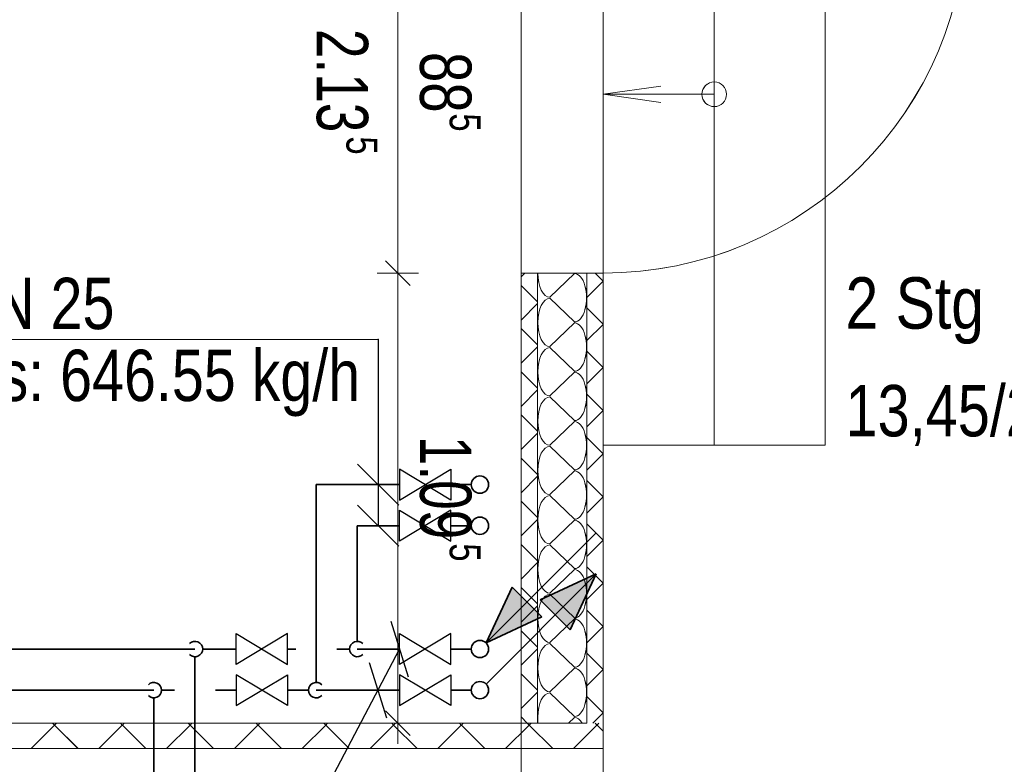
# Model space of a CAD drawing. Extents: x 229 to 926, y 37 to 878.
# Tile 190 of 194: x 646 to 694, y 666 to 702. Entities that reach past the tile are written whole.
import ezdxf
from ezdxf.lldxf.tags import DXFTag

# ---------------------------------------------------------------- set-up
doc = ezdxf.new("R2010")
doc.units = 0
doc.layers.get('0').update_dxf_attribs({"lineweight": 13})
for name, color, linetype, lineweight, true_color, plot in [('A_BI_Aussenwand', 5, 'Continuous', 18, 0x0000ff, False), ('A_BI_Innenwand', 7, 'Continuous', 18, 0x80ff80, False), ('A_BI_Tuer', 7, 'Continuous', 18, 0xbdbbbb, False)]:
    doc.layers.add(name, color=color, linetype=linetype, lineweight=lineweight, true_color=true_color, plot=plot)
for name, color, linetype, lineweight in [('Axen', 7, 'Continuous', 25), ('Axen-A03ENJ5PI0', 7, 'Continuous', 25), ('Fullfläche', 7, 'Continuous', 25), ('Fullfläche-A03ENJ5QI0', 7, 'Continuous', 25), ('H_BI_Bauteile', 7, 'Continuous', 25), ('Maßlinien', 7, 'Continuous', 25), ('Maßlinien-A03ENJ5WI0', 7, 'Continuous', 25), ('Treppen', 7, 'Continuous', 25), ('Treppen-A03ENJ5SI0', 7, 'Continuous', 25), ('Türen', 7, 'Continuous', 25), ('Türen-A03ENJ5UI0', 7, 'Continuous', 25), ('Wände', 7, 'Continuous', 25), ('Wände-A03ENJ5VI0', 7, 'Continuous', 25), ('X_BI_Text', 7, 'Continuous', 25)]:
    doc.layers.add(name, color=color, linetype=linetype, lineweight=lineweight)
doc.layers.add('H_BI_Ruecklauf', color=5, linetype='fein_strichliert', lineweight=35, true_color=0x0000ff)
doc.layers.add('H_BI_Vorlauf', color=7, linetype='Continuous', lineweight=35, true_color=0xed0e24)
doc.styles.get("Standard").update_dxf_attribs({"font": 'arial.ttf'})
tags = doc.linetypes.add('ALL_S25', pattern=[0.001, 0, -0.001]).pattern_tags.tags
tags[6:7] = [DXFTag(74, 4), DXFTag(75, 0), DXFTag(340, '0'), DXFTag(46, 1.0), DXFTag(50, 0.0), DXFTag(44, 0.0), DXFTag(45, 0.0)]
tags[4:5] = [DXFTag(74, 4), DXFTag(75, 0), DXFTag(340, '0'), DXFTag(46, 1.0), DXFTag(50, 0.0), DXFTag(44, 0.0), DXFTag(45, 0.0)]
tags = doc.linetypes.add('ALL_S25-A03ENJ5XI0', pattern=[0.001, 0, -0.001]).pattern_tags.tags
tags[6:7] = [DXFTag(74, 4), DXFTag(75, 0), DXFTag(340, '0'), DXFTag(46, 1.0), DXFTag(50, 0.0), DXFTag(44, 0.0), DXFTag(45, 0.0)]
tags[4:5] = [DXFTag(74, 4), DXFTag(75, 0), DXFTag(340, '0'), DXFTag(46, 1.0), DXFTag(50, 0.0), DXFTag(44, 0.0), DXFTag(45, 0.0)]
tags = doc.linetypes.add('fein_strichliert', pattern=[4, 1, -2, 1]).pattern_tags.tags
tags[8:9] = [DXFTag(74, 4), DXFTag(75, 0), DXFTag(340, '0'), DXFTag(46, 0.0), DXFTag(50, 0.0), DXFTag(44, 0.0), DXFTag(45, 0.0)]
tags[6:7] = [DXFTag(74, 4), DXFTag(75, 0), DXFTag(340, '0'), DXFTag(46, 0.0), DXFTag(50, 0.0), DXFTag(44, 0.0), DXFTag(45, 0.0)]
tags[4:5] = [DXFTag(74, 4), DXFTag(75, 0), DXFTag(340, '0'), DXFTag(46, 0.0), DXFTag(50, 0.0), DXFTag(44, 0.0), DXFTag(45, 0.0)]
tags = doc.linetypes.add('PUNKT2_S9', pattern=[0.001, 0, -0.001]).pattern_tags.tags
tags[6:7] = [DXFTag(74, 4), DXFTag(75, 0), DXFTag(340, '0'), DXFTag(46, 1.0), DXFTag(50, 0.0), DXFTag(44, 0.0), DXFTag(45, 0.0)]
tags[4:5] = [DXFTag(74, 4), DXFTag(75, 0), DXFTag(340, '0'), DXFTag(46, 1.0), DXFTag(50, 0.0), DXFTag(44, 0.0), DXFTag(45, 0.0)]
tags = doc.linetypes.add('PUNKT2_S9-A03ENJ5YI0', pattern=[0.001, 0, -0.001]).pattern_tags.tags
tags[6:7] = [DXFTag(74, 4), DXFTag(75, 0), DXFTag(340, '0'), DXFTag(46, 1.0), DXFTag(50, 0.0), DXFTag(44, 0.0), DXFTag(45, 0.0)]
tags[4:5] = [DXFTag(74, 4), DXFTag(75, 0), DXFTag(340, '0'), DXFTag(46, 1.0), DXFTag(50, 0.0), DXFTag(44, 0.0), DXFTag(45, 0.0)]
tags = doc.linetypes.add('VERDECKT2_S15', pattern=[0.0035, 0.001, -0.0025]).pattern_tags.tags
tags[6:7] = [DXFTag(74, 4), DXFTag(75, 0), DXFTag(340, '0'), DXFTag(46, 1.0), DXFTag(50, 0.0), DXFTag(44, 0.0), DXFTag(45, 0.0)]
tags[4:5] = [DXFTag(74, 4), DXFTag(75, 0), DXFTag(340, '0'), DXFTag(46, 1.0), DXFTag(50, 0.0), DXFTag(44, 0.0), DXFTag(45, 0.0)]
tags = doc.linetypes.add('VERDECKT2_S15-A03ENJ60I0', pattern=[0.0035, 0.001, -0.0025]).pattern_tags.tags
tags[6:7] = [DXFTag(74, 4), DXFTag(75, 0), DXFTag(340, '0'), DXFTag(46, 1.0), DXFTag(50, 0.0), DXFTag(44, 0.0), DXFTag(45, 0.0)]
tags[4:5] = [DXFTag(74, 4), DXFTag(75, 0), DXFTag(340, '0'), DXFTag(46, 1.0), DXFTag(50, 0.0), DXFTag(44, 0.0), DXFTag(45, 0.0)]

# ---------------------------------------------------------------- blocks, each defined once
blk = doc.blocks.new('Referenz-A03ENJ5LI0', base_point=(255.728, 65.704))
at = {"layer": 'Axen', "color": 0, "linetype": 'ALL_S25', "lineweight": -2, "ltscale": 0.13}
blk.add_line((674.034, 66.032), (674.034, 801.546), dxfattribs=at)
at = {"layer": 'Fullfläche', "color": 0, "lineweight": -2}
for p, q in [((670.034, 689.562), (670.218, 689.747)), ((672.634, 689.722), (671.434, 688.57)), ((674.028, 689.357), (673.639, 689.746)), ((670.034, 689.148), (670.834, 688.349)), ((674.028, 689.353), (673.234, 688.559)), ((674.034, 689.36), (674.03, 689.357)), ((674.034, 689.35), (674.03, 689.353)), ((670.034, 687.462), (670.834, 688.261)), ((671.434, 688.522), (672.634, 687.37)), ((674.028, 687.257), (673.234, 688.051)), ((672.634, 687.322), (671.434, 686.17)), ((674.028, 687.253), (673.234, 686.459)), ((674.034, 687.26), (674.03, 687.257)), ((674.034, 687.25), (674.03, 687.253)), ((670.034, 687.048), (670.834, 686.249)), ((670.034, 685.362), (670.834, 686.161)), ((671.434, 686.122), (672.634, 684.97)), ((674.028, 685.157), (673.234, 685.951)), ((670.034, 684.948), (670.834, 684.148)), ((672.634, 684.922), (671.434, 683.77)), ((674.028, 685.153), (673.234, 684.359)), ((674.034, 685.16), (674.03, 685.157)), ((674.034, 685.15), (674.03, 685.153)), ((670.034, 683.262), (670.834, 684.061)), ((674.028, 683.057), (673.234, 683.851)), ((671.434, 683.722), (672.634, 682.57)), ((670.034, 682.848), (670.834, 682.049)), ((674.028, 683.053), (673.234, 682.259)), ((674.034, 683.061), (674.03, 683.057)), ((674.034, 683.049), (674.03, 683.053)), ((672.634, 682.522), (671.434, 681.37)), ((670.034, 681.162), (670.834, 681.961)), ((674.028, 680.957), (673.234, 681.751)), ((671.434, 681.322), (672.634, 680.17)), ((674.028, 680.953), (673.234, 680.159)), ((674.034, 680.96), (674.03, 680.957)), ((674.034, 680.949), (674.03, 680.953)), ((670.034, 680.748), (670.834, 679.949)), ((672.634, 680.122), (671.434, 678.97)), ((670.034, 679.062), (670.834, 679.861)), ((674.028, 678.857), (673.234, 679.651)), ((670.034, 678.648), (670.834, 677.849)), ((671.434, 678.922), (672.634, 677.77)), ((674.028, 678.853), (673.234, 678.059)), ((674.034, 678.861), (674.03, 678.857)), ((674.034, 678.85), (674.03, 678.853)), ((670.034, 676.962), (670.834, 677.761)), ((672.634, 677.722), (671.434, 676.57)), ((674.028, 676.757), (673.234, 677.551)), ((674.028, 676.753), (673.234, 675.959)), ((674.034, 676.761), (674.03, 676.757)), ((674.034, 676.75), (674.03, 676.753)), ((670.034, 676.548), (670.834, 675.749)), ((671.434, 676.522), (672.634, 675.37)), ((670.034, 674.862), (670.834, 675.661)), ((672.634, 675.322), (671.434, 674.17)), ((674.028, 674.657), (673.234, 675.451)), ((670.034, 674.448), (670.834, 673.649)), ((674.028, 674.653), (673.234, 673.859)), ((674.034, 674.661), (674.03, 674.657)), ((674.034, 674.649), (674.03, 674.653)), ((671.434, 674.122), (672.634, 672.97)), ((670.034, 672.762), (670.834, 673.561)), ((674.028, 672.557), (673.234, 673.351)), ((672.634, 672.922), (671.434, 671.77)), ((670.034, 672.348), (670.834, 671.549)), ((674.028, 672.553), (673.234, 671.759)), ((674.034, 672.56), (674.031, 672.557)), ((674.034, 672.55), (674.031, 672.553)), ((670.034, 670.662), (670.834, 671.461)), ((671.434, 671.722), (672.634, 670.57)), ((674.028, 670.457), (673.234, 671.251)), ((672.634, 670.522), (671.434, 669.37)), ((674.028, 670.453), (673.234, 669.659)), ((674.034, 670.46), (674.031, 670.457)), ((674.034, 670.45), (674.031, 670.453)), ((670.034, 670.248), (670.834, 669.449)), ((670.034, 668.562), (670.834, 669.361)), ((671.434, 669.322), (672.634, 668.17)), ((674.028, 668.357), (673.234, 669.151)), ((670.034, 668.148), (670.336, 667.846)), ((672.634, 668.122), (672.346, 667.846)), ((674.028, 668.353), (673.521, 667.846)), ((674.034, 668.36), (674.031, 668.357)), ((674.034, 668.35), (674.031, 668.353)), ((647.325, 667.755), (646.185, 666.614)), ((647.237, 667.846), (647.325, 667.758)), ((647.42, 667.846), (647.332, 667.758)), ((647.332, 667.755), (648.472, 666.614)), ((650.625, 667.755), (649.485, 666.613)), ((650.537, 667.846), (650.625, 667.758)), ((650.719, 667.846), (650.632, 667.758)), ((650.632, 667.755), (651.772, 666.613)), ((653.925, 667.755), (652.784, 666.613)), ((653.837, 667.846), (653.925, 667.758)), ((654.019, 667.846), (653.932, 667.758)), ((653.932, 667.755), (655.073, 666.613)), ((657.225, 667.755), (656.084, 666.613)), ((657.137, 667.846), (657.225, 667.758)), ((657.319, 667.846), (657.232, 667.758)), ((657.232, 667.755), (658.373, 666.612)), ((660.525, 667.755), (659.384, 666.612)), ((660.437, 667.846), (660.525, 667.758)), ((660.619, 667.846), (660.532, 667.758)), ((660.532, 667.755), (661.674, 666.612)), ((663.825, 667.755), (662.683, 666.612)), ((663.737, 667.846), (663.825, 667.758)), ((663.919, 667.846), (663.832, 667.758)), ((663.832, 667.755), (664.974, 666.612)), ((667.125, 667.755), (665.983, 666.611)), ((667.037, 667.846), (667.125, 667.758)), ((667.219, 667.846), (667.132, 667.758)), ((667.132, 667.755), (668.274, 666.611)), ((670.425, 667.755), (669.282, 666.611)), ((670.337, 667.846), (670.425, 667.758)), ((670.519, 667.846), (670.432, 667.758)), ((670.432, 667.755), (671.575, 666.611)), ((673.725, 667.755), (672.582, 666.611)), ((673.637, 667.846), (673.725, 667.758)), ((673.819, 667.846), (673.732, 667.758)), ((673.732, 667.755), (674.034, 667.453))]:
    blk.add_line(p, q, dxfattribs=at)
for centre, start_param, end_param in [((671.434, 689.746), 4.712389, 6.283185), ((672.634, 688.546), 0, 3.141593), ((671.434, 687.346), 3.141593, 4.712389), ((671.434, 687.346), 4.712389, 6.283185), ((672.634, 686.146), 0, 3.141593), ((671.434, 684.946), 3.141593, 4.712389), ((671.434, 684.946), 4.712389, 6.283185), ((672.634, 683.746), 0, 3.141593), ((671.434, 682.546), 3.141593, 4.712389), ((671.434, 682.546), 4.712389, 6.283185), ((672.634, 681.346), 0, 3.141593), ((671.434, 680.146), 3.141593, 4.712389), ((671.434, 680.146), 4.712389, 6.283185), ((672.634, 678.946), 0, 3.141593), ((671.434, 677.746), 3.141593, 4.712389), ((671.434, 677.746), 4.712389, 6.283185), ((672.634, 676.546), 0, 3.141593), ((671.434, 675.346), 3.141593, 4.712389), ((671.434, 675.346), 4.712389, 6.283185), ((672.634, 674.146), 0, 3.141593), ((671.434, 672.946), 3.141593, 4.712389), ((671.434, 672.946), 4.712389, 6.283185), ((672.634, 671.746), 0, 3.141593), ((671.434, 670.546), 3.141593, 4.712389), ((671.434, 670.546), 4.712389, 6.283185), ((672.634, 669.346), 0, 3.141593), ((671.434, 668.146), 3.141593, 4.712389), ((671.434, 668.146), 4.712389, 4.970759), ((672.634, 666.946), 2.441618, 3.141593)]:
    blk.add_ellipse(centre, major_axis=(0, -1.176), ratio=0.5, start_param=start_param, end_param=end_param, dxfattribs=at)
at = {"layer": 'Maßlinien', "color": 0, "lineweight": -2}
for p, q in [((664.034, 689.746), (664.034, 707.446)), ((664.634, 689.146), (663.434, 690.346)), ((664.034, 689.746), (663.034, 689.746)), ((664.034, 689.746), (665.034, 689.746)), ((664.034, 686.22), (664.034, 689.746)), ((664.034, 683.187), (664.034, 686.22)), ((664.034, 667.846), (664.034, 683.187)), ((664.634, 667.246), (663.434, 668.446)), ((664.034, 667.846), (663.034, 667.846)), ((664.034, 667.846), (665.034, 667.846)), ((664.034, 667.846), (664.034, 666.846))]:
    blk.add_line(p, q, dxfattribs=at)
at = {"layer": 'Treppen', "color": 0, "lineweight": -2}
for p, q in [((679.434, 715.521), (679.434, 681.371)), ((676.834, 698.846), (674.034, 698.446)), ((679.434, 699.046), (679.434, 699.046)), ((679.434, 698.446), (674.034, 698.446)), ((674.034, 698.446), (677.034, 698.446)), ((674.034, 698.446), (674.034, 698.446)), ((674.034, 698.446), (674.034, 698.446)), ((674.034, 698.446), (674.034, 698.446)), ((674.034, 698.446), (676.834, 698.046)), ((678.834, 698.446), (678.834, 698.446)), ((680.034, 698.446), (680.034, 698.446)), ((679.434, 697.846), (679.434, 697.846)), ((679.434, 681.371), (674.034, 681.371))]:
    blk.add_line(p, q, dxfattribs=at)
at = {"layer": 'Treppen', "color": 0, "linetype": 'VERDECKT2_S15', "lineweight": -2, "ltscale": 0.13}
for p, q in [((684.834, 715.521), (684.834, 681.371)), ((684.834, 681.371), (679.434, 681.371))]:
    blk.add_line(p, q, dxfattribs=at)
at = {"layer": 'Treppen', "color": 0, "lineweight": -2}
blk.add_circle((679.434, 698.446), 0.6, dxfattribs=at)
at = {"layer": 'Türen', "color": 0, "linetype": 'PUNKT2_S9', "lineweight": -2, "ltscale": 0.13}
for p, q in [((670.034, 707.446), (670.034, 689.746)), ((674.034, 707.446), (674.034, 689.746))]:
    blk.add_line(p, q, dxfattribs=at)
at = {"layer": 'Türen', "color": 0, "lineweight": -2}
blk.add_ellipse((674.034, 707.446), major_axis=(0, -17.7), ratio=1, start_param=0, end_param=1.570796, dxfattribs=at)
at = {"layer": 'Wände', "color": 0, "lineweight": -2}
for p, q in [((670.034, 689.746), (674.034, 689.746)), ((670.034, 689.746), (670.034, 667.846)), ((670.034, 689.746), (670.034, 667.846)), ((670.834, 689.746), (670.834, 667.846)), ((673.234, 689.746), (673.234, 667.846)), ((674.034, 665.346), (674.034, 689.746)), ((670.034, 671.046), (670.034, 671.046)), ((673.234, 667.846), (612.185, 667.846)), ((674.034, 666.61), (549.334, 666.625))]:
    blk.add_line(p, q, dxfattribs=at)
at = {"layer": 'Maßlinien', "color": 0, "lineweight": -2, "attachment_point": 1, "rotation": 270}
for s, insert, char_height in [('{\\W0.74;\\fArial;2.13}', (662.591, 701.626), 2.5), ('{\\W0.76;\\fArial;88}', (667.616, 700.506), 2.5), ('{\\W0.76;\\fArial;5}', (668.059, 697.518), 1.5), ('{\\W0.76;\\fArial;5}', (663.034, 696.398), 1.5), ('{\\W0.74;\\fArial;1.09}', (667.616, 681.826), 2.5), ('{\\W0.76;\\fArial;5}', (668.059, 676.598), 1.5)]:
    blk.add_mtext(s, dxfattribs=dict(at, insert=insert, char_height=char_height))
at = {"layer": 'Treppen', "color": 0, "lineweight": -2, "char_height": 2.5, "attachment_point": 1, "rotation": 0}
for s, insert in [('{\\fArial Narrow;2}', (685.823, 689.543)), ('{\\fArial Narrow;Stg}', (688.263, 689.543)), ('{\\W0.98;\\fArial Narrow;13,45/27}', (685.823, 684.303))]:
    blk.add_mtext(s, dxfattribs=dict(at, insert=insert))
blk = doc.blocks.new('Referenz-A03ENJ62I0', base_point=(255.728, 65.706))
at = {"layer": 'Axen-A03ENJ5PI0', "color": 0, "linetype": 'ALL_S25-A03ENJ5XI0', "lineweight": -2, "ltscale": 0.13}
blk.add_line((674.033, 66.032), (674.033, 801.546), dxfattribs=at)
at = {"layer": 'Fullfläche-A03ENJ5QI0', "color": 0, "lineweight": -2}
for p, q in [((670.033, 689.562), (670.217, 689.747)), ((672.633, 689.722), (671.433, 688.57)), ((674.028, 689.357), (673.638, 689.746)), ((670.033, 689.148), (670.833, 688.349)), ((674.028, 689.353), (673.233, 688.559)), ((674.033, 689.36), (674.03, 689.357)), ((674.033, 689.35), (674.03, 689.353)), ((670.033, 687.462), (670.833, 688.262)), ((671.433, 688.522), (672.633, 687.37)), ((674.028, 687.257), (673.233, 688.051)), ((672.633, 687.322), (671.433, 686.17)), ((674.028, 687.253), (673.233, 686.459)), ((674.033, 687.26), (674.03, 687.257)), ((674.033, 687.25), (674.03, 687.253)), ((670.033, 687.048), (670.833, 686.249)), ((670.033, 685.362), (670.833, 686.162)), ((671.433, 686.122), (672.633, 684.97)), ((674.028, 685.157), (673.233, 685.951)), ((670.033, 684.948), (670.833, 684.149)), ((672.633, 684.922), (671.433, 683.77)), ((674.028, 685.153), (673.233, 684.359)), ((674.033, 685.161), (674.03, 685.157)), ((674.033, 685.15), (674.03, 685.153)), ((670.033, 683.262), (670.833, 684.062)), ((674.028, 683.057), (673.233, 683.851)), ((671.433, 683.722), (672.633, 682.57)), ((670.033, 682.848), (670.833, 682.049)), ((674.028, 683.053), (673.233, 682.259)), ((674.033, 683.061), (674.03, 683.057)), ((674.033, 683.05), (674.03, 683.053)), ((672.633, 682.522), (671.433, 681.37)), ((670.033, 681.162), (670.833, 681.962)), ((674.028, 680.957), (673.233, 681.751)), ((671.433, 681.322), (672.633, 680.17)), ((674.028, 680.953), (673.233, 680.159)), ((674.033, 680.961), (674.03, 680.957)), ((674.033, 680.95), (674.03, 680.953)), ((670.033, 680.748), (670.833, 679.949)), ((672.633, 680.122), (671.433, 678.97)), ((670.033, 679.062), (670.833, 679.862)), ((674.028, 678.857), (673.233, 679.651)), ((670.033, 678.648), (670.833, 677.849)), ((671.433, 678.922), (672.633, 677.77)), ((674.028, 678.853), (673.233, 678.059)), ((674.033, 678.861), (674.03, 678.857)), ((674.033, 678.85), (674.03, 678.853)), ((670.033, 676.962), (670.833, 677.761)), ((672.633, 677.722), (671.433, 676.57)), ((674.028, 676.757), (673.233, 677.551)), ((674.028, 676.753), (673.233, 675.959)), ((674.033, 676.761), (674.03, 676.757)), ((674.033, 676.75), (674.03, 676.753)), ((670.033, 676.548), (670.833, 675.749)), ((671.433, 676.522), (672.633, 675.37)), ((670.033, 674.862), (670.833, 675.662)), ((672.633, 675.322), (671.433, 674.17)), ((674.028, 674.657), (673.233, 675.451)), ((670.033, 674.448), (670.833, 673.649)), ((674.028, 674.653), (673.233, 673.859)), ((674.033, 674.661), (674.03, 674.657)), ((674.033, 674.65), (674.03, 674.653)), ((671.433, 674.122), (672.633, 672.97)), ((670.033, 672.762), (670.833, 673.562)), ((674.028, 672.557), (673.233, 673.351)), ((672.633, 672.922), (671.433, 671.77)), ((670.033, 672.348), (670.833, 671.549)), ((674.028, 672.553), (673.233, 671.759)), ((674.033, 672.561), (674.03, 672.557)), ((674.033, 672.55), (674.03, 672.553)), ((670.033, 670.662), (670.833, 671.462)), ((671.433, 671.722), (672.633, 670.57)), ((674.028, 670.457), (673.233, 671.251)), ((672.633, 670.522), (671.433, 669.37)), ((674.028, 670.453), (673.233, 669.659)), ((674.033, 670.461), (674.03, 670.457)), ((674.033, 670.45), (674.03, 670.453)), ((670.033, 670.248), (670.833, 669.449)), ((670.033, 668.562), (670.833, 669.362)), ((671.433, 669.322), (672.633, 668.17)), ((674.028, 668.357), (673.233, 669.151)), ((670.033, 668.148), (670.335, 667.846)), ((672.633, 668.122), (672.345, 667.846)), ((674.028, 668.353), (673.52, 667.846)), ((674.033, 668.361), (674.03, 668.357)), ((674.033, 668.35), (674.03, 668.353)), ((647.324, 667.755), (646.185, 666.614)), ((647.236, 667.846), (647.324, 667.758)), ((647.419, 667.846), (647.331, 667.758)), ((647.331, 667.755), (648.471, 666.614)), ((650.624, 667.755), (649.484, 666.614)), ((650.537, 667.846), (650.624, 667.758)), ((650.719, 667.846), (650.631, 667.758)), ((650.631, 667.755), (651.772, 666.613)), ((653.924, 667.755), (652.784, 666.613)), ((653.837, 667.846), (653.924, 667.758)), ((654.019, 667.846), (653.931, 667.758)), ((653.931, 667.755), (655.072, 666.613)), ((657.224, 667.755), (656.083, 666.613)), ((657.137, 667.846), (657.224, 667.758)), ((657.319, 667.846), (657.231, 667.758)), ((657.231, 667.755), (658.372, 666.613)), ((660.524, 667.755), (659.383, 666.612)), ((660.437, 667.846), (660.524, 667.758)), ((660.619, 667.846), (660.531, 667.758)), ((660.531, 667.755), (661.673, 666.612)), ((663.824, 667.755), (662.682, 666.612)), ((663.737, 667.846), (663.824, 667.758)), ((663.919, 667.846), (663.831, 667.758)), ((663.831, 667.755), (664.973, 666.612)), ((667.124, 667.755), (665.982, 666.612)), ((667.037, 667.846), (667.124, 667.758)), ((667.219, 667.846), (667.131, 667.758)), ((667.131, 667.755), (668.274, 666.611)), ((670.424, 667.755), (669.282, 666.611)), ((670.337, 667.846), (670.424, 667.758)), ((670.519, 667.846), (670.431, 667.758)), ((670.431, 667.755), (671.574, 666.611)), ((673.724, 667.755), (672.581, 666.611)), ((673.637, 667.846), (673.724, 667.759)), ((673.819, 667.846), (673.731, 667.759)), ((673.731, 667.755), (674.033, 667.453))]:
    blk.add_line(p, q, dxfattribs=at)
for centre, start_param, end_param in [((671.433, 689.746), 4.712389, 6.283185), ((672.633, 688.546), 0, 3.141593), ((671.433, 687.346), 3.141593, 4.712389), ((671.433, 687.346), 4.712389, 6.283185), ((672.633, 686.146), 0, 3.141593), ((671.433, 684.946), 3.141593, 4.712389), ((671.433, 684.946), 4.712389, 6.283185), ((672.633, 683.746), 0, 3.141593), ((671.433, 682.546), 3.141593, 4.712389), ((671.433, 682.546), 4.712389, 6.283185), ((672.633, 681.346), 0, 3.141593), ((671.433, 680.146), 3.141593, 4.712389), ((671.433, 680.146), 4.712389, 6.283185), ((672.633, 678.946), 0, 3.141593), ((671.433, 677.746), 3.141593, 4.712389), ((671.433, 677.746), 4.712389, 6.283185), ((672.633, 676.546), 0, 3.141593), ((671.433, 675.346), 3.141593, 4.712389), ((671.433, 675.346), 4.712389, 6.283185), ((672.633, 674.146), 0, 3.141593), ((671.433, 672.946), 3.141593, 4.712389), ((671.433, 672.946), 4.712389, 6.283185), ((672.633, 671.746), 0, 3.141593), ((671.433, 670.546), 3.141593, 4.712389), ((671.433, 670.546), 4.712389, 6.283185), ((672.633, 669.346), 0, 3.141593), ((671.433, 668.146), 3.141593, 4.712389), ((671.433, 668.146), 4.712389, 4.970759), ((672.633, 666.946), 2.441618, 3.141593)]:
    blk.add_ellipse(centre, major_axis=(0, -1.176), ratio=0.5, start_param=start_param, end_param=end_param, dxfattribs=at)
at = {"layer": 'Maßlinien-A03ENJ5WI0', "color": 0, "lineweight": -2}
for p, q in [((664.033, 689.746), (664.033, 707.446)), ((664.633, 689.146), (663.433, 690.346)), ((664.033, 689.746), (663.033, 689.746)), ((664.033, 689.746), (665.033, 689.746)), ((664.033, 686.22), (664.033, 689.746)), ((664.033, 683.187), (664.033, 686.22)), ((664.033, 667.846), (664.033, 683.187)), ((664.633, 667.246), (663.433, 668.446)), ((664.033, 667.846), (663.033, 667.846)), ((664.033, 667.846), (665.033, 667.846)), ((664.033, 667.846), (664.033, 666.846))]:
    blk.add_line(p, q, dxfattribs=at)
at = {"layer": 'Treppen-A03ENJ5SI0', "color": 0, "lineweight": -2}
for p, q in [((679.433, 715.521), (679.433, 681.371)), ((676.833, 698.846), (674.033, 698.446)), ((679.433, 698.446), (674.033, 698.446)), ((674.033, 698.446), (677.033, 698.446)), ((674.033, 698.446), (676.833, 698.046)), ((679.433, 681.371), (674.033, 681.371))]:
    blk.add_line(p, q, dxfattribs=at)
at = {"layer": 'Treppen-A03ENJ5SI0', "color": 0, "linetype": 'VERDECKT2_S15-A03ENJ60I0', "lineweight": -2, "ltscale": 0.13}
for p, q in [((684.833, 715.521), (684.833, 681.371)), ((684.833, 681.371), (679.433, 681.371))]:
    blk.add_line(p, q, dxfattribs=at)
at = {"layer": 'Treppen-A03ENJ5SI0', "color": 0, "lineweight": -2}
blk.add_circle((679.433, 698.446), 0.6, dxfattribs=at)
at = {"layer": 'Türen-A03ENJ5UI0', "color": 0, "linetype": 'PUNKT2_S9-A03ENJ5YI0', "lineweight": -2, "ltscale": 0.13}
for p, q in [((670.033, 707.446), (670.033, 689.746)), ((674.033, 707.446), (674.033, 689.746))]:
    blk.add_line(p, q, dxfattribs=at)
at = {"layer": 'Türen-A03ENJ5UI0', "color": 0, "lineweight": -2}
blk.add_ellipse((674.033, 707.446), major_axis=(0, -17.7), ratio=1, start_param=0, end_param=1.570796, dxfattribs=at)
at = {"layer": 'Wände-A03ENJ5VI0', "color": 0, "lineweight": -2}
for p, q in [((670.033, 689.746), (674.033, 689.746)), ((670.033, 689.746), (670.033, 667.846)), ((670.033, 689.746), (670.033, 667.846)), ((670.833, 689.747), (670.833, 667.846)), ((673.233, 689.746), (673.233, 667.846)), ((674.033, 665.346), (674.033, 689.746)), ((673.233, 667.846), (612.184, 667.846)), ((674.033, 666.611), (549.333, 666.626))]:
    blk.add_line(p, q, dxfattribs=at)
at = {"layer": 'Maßlinien-A03ENJ5WI0', "color": 0, "lineweight": -2, "attachment_point": 1, "rotation": 270}
for s, insert, char_height in [('{\\W0.74;\\fArial;2.13}', (662.591, 701.627), 2.49999), ('{\\W0.76;\\fArial;88}', (667.616, 700.506), 2.49999), ('{\\W0.76;\\fArial;5}', (668.058, 697.518), 1.5), ('{\\W0.76;\\fArial;5}', (663.033, 696.398), 1.5), ('{\\W0.74;\\fArial;1.09}', (667.616, 681.827), 2.49999), ('{\\W0.76;\\fArial;5}', (668.058, 676.598), 1.5)]:
    blk.add_mtext(s, dxfattribs=dict(at, insert=insert, char_height=char_height))
at = {"layer": 'Treppen-A03ENJ5SI0', "color": 0, "lineweight": -2, "char_height": 2.49999, "attachment_point": 1, "rotation": 0}
for s, insert in [('{\\fArial Narrow;2}', (685.823, 689.543)), ('{\\fArial Narrow;Stg}', (688.262, 689.543)), ('{\\W0.98;\\fArial Narrow;13,45/27}', (685.823, 684.303))]:
    blk.add_mtext(s, dxfattribs=dict(at, insert=insert))
blk = doc.blocks.new('Wand-A03ENJ6OI0', base_point=(670.033, 165.343))
at = {"color": 0, "linetype": 'ByBlock', "lineweight": -2, "ltscale": 0.18}
for p, q in [((670.033, 689.746), (670.033, 660.146)), ((674.033, 689.746), (674.033, 660.146))]:
    blk.add_line(p, q, dxfattribs=at)
blk = doc.blocks.new('Tür-A03ENJ6YI0', base_point=(670.033, 689.746))
at = {"color": 0, "linetype": 'ByBlock', "lineweight": -2, "ltscale": 0.18}
for p, q in [((691.733, 707.446), (670.033, 707.446)), ((670.033, 689.746), (674.033, 689.746))]:
    blk.add_line(p, q, dxfattribs=at)
blk.add_ellipse((674.033, 707.446), major_axis=(0, -17.7), ratio=1, start_param=0, end_param=1.570796, dxfattribs=at)
blk = doc.blocks.new('Wand-A03ENJ9CI0', base_point=(549.333, 662.843))
at = {"color": 0, "linetype": 'ByBlock', "lineweight": -2, "ltscale": 0.18}
blk.add_line((670.033, 667.843), (614.669, 667.843), dxfattribs=at)
blk = doc.blocks.new('Steigleitung Heizung-A03ENJAYI0', base_point=(667.612, 669.035))
at = {"color": 0, "lineweight": -2}
for p, q in [((668.329, 669.752), (673.688, 675.111)), ((670.969, 673.843), (673.688, 675.111)), ((672.42, 672.392), (673.688, 675.111)), ((672.42, 672.392), (670.969, 673.843))]:
    blk.add_line(p, q, dxfattribs=at)
blk.add_circle((668.032, 669.455), 0.42, dxfattribs=at)
blk.add_solid([(670.969, 673.843), (673.688, 675.111), (672.42, 672.392)], dxfattribs=at)
blk = doc.blocks.new('Steigleitung Heizung-A03ENJB0I0', base_point=(667.612, 671.035))
at = {"color": 0, "linetype": 'Continuous', "lineweight": -2, "ltscale": 0.35}
for p, q in [((668.329, 671.752), (673.688, 677.111)), ((669.597, 674.471), (668.329, 671.752)), ((669.597, 674.471), (671.048, 673.02)), ((671.048, 673.02), (668.329, 671.752))]:
    blk.add_line(p, q, dxfattribs=at)
blk.add_circle((668.032, 671.455), 0.42, dxfattribs=at)
blk.add_solid([(671.048, 673.02), (668.329, 671.752), (669.597, 674.471)], dxfattribs=at)
blk = doc.blocks.new('Zentrale-A03ENJE2I0', base_point=(667.612, 677.035))
at = {"layer": 'H_BI_Ruecklauf', "linetype": 'ByBlock', "ltscale": 0.35}
blk.add_circle((668.032, 677.455), 0.42, dxfattribs=at)
at = {"layer": 'H_BI_Vorlauf'}
blk.add_circle((668.032, 679.455), 0.42, dxfattribs=at)
blk = doc.blocks.new('Mapress Edelstahl Rohr 14401-A03ENJE4I0', base_point=(662.065, 671.83))
at = {"color": 0, "linetype": 'ByBlock', "lineweight": -2, "ltscale": 0.35}
for p, q in [((664.112, 677.455), (662.065, 677.455)), ((662.065, 677.455), (662.065, 671.83)), ((667.612, 677.455), (666.612, 677.455))]:
    blk.add_line(p, q, dxfattribs=at)
blk = doc.blocks.new('Absperrarmatur Durchgang-A03ENJE6I0', base_point=(664.112, 676.705))
at = {"color": 0, "lineweight": -2}
for p, q in [((666.612, 678.205), (664.112, 676.705)), ((664.112, 676.705), (664.112, 678.205)), ((664.112, 678.205), (666.612, 676.705)), ((666.612, 676.705), (666.612, 678.205))]:
    blk.add_line(p, q, dxfattribs=at)
blk = doc.blocks.new('Bauteilbeschriftung-A03ENJE8I0', base_point=(641.492, 676.455))
at = {"color": 0, "lineweight": 18}
blk.add_line((641.492, 686.52), (663.078, 686.52), dxfattribs=at)
at = {"color": 0, "linetype": 'ByBlock', "lineweight": -2, "ltscale": 0.25}
for p, q in [((663.078, 686.52), (663.078, 677.455)), ((662.078, 680.455), (664.078, 678.455)), ((662.078, 678.455), (664.078, 676.455))]:
    blk.add_line(p, q, dxfattribs=at)
at = {"color": 0, "lineweight": -2}
blk.add_circle((663.078, 686.52), 0.01, dxfattribs=at)
at = {"color": 0, "linetype": 'ByBlock', "lineweight": -2, "ltscale": 0.25, "char_height": 2.5, "attachment_point": 1}
for s, insert in [('{\\W0.8;\\fArial;DN 25}', (642.325, 689.52)), ('{\\W0.8;\\fArial;ms: 646.55 kg/h}', (642.325, 686.02))]:
    blk.add_mtext(s, dxfattribs=dict(at, insert=insert))
blk = doc.blocks.new('Mapress Edelstahl Rohr 14401-A03ENJEAI0', base_point=(662.065, 671.455))
at = {"color": 0, "linetype": 'ByBlock', "lineweight": -2, "ltscale": 0.35}
for p, q in [((662.065, 671.455), (664.112, 671.455)), ((666.612, 671.455), (667.612, 671.455))]:
    blk.add_line(p, q, dxfattribs=at)
blk = doc.blocks.new('Absperrarmatur Durchgang-A03ENJECI0', base_point=(664.112, 670.705))
at = {"color": 0, "lineweight": -2}
for p, q in [((666.612, 672.205), (664.112, 670.705)), ((664.112, 670.705), (664.112, 672.205)), ((664.112, 672.205), (666.612, 670.705)), ((666.612, 670.705), (666.612, 672.205))]:
    blk.add_line(p, q, dxfattribs=at)
blk = doc.blocks.new('Bauteilbeschriftung-A03ENJEEI0', base_point=(631.326, 647.157))
at = {"color": 0, "linetype": 'ByBlock', "lineweight": -2, "ltscale": 0.25}
for p, q in [((663.692, 672.806), (664.532, 670.104)), ((652.912, 650.157), (664.112, 671.455)), ((662.641, 670.806), (663.48, 668.104))]:
    blk.add_line(p, q, dxfattribs=at)
at = {"color": 0, "lineweight": 18}
blk.add_line((631.326, 650.157), (652.912, 650.157), dxfattribs=at)
at = {"color": 0, "lineweight": -2}
blk.add_circle((652.912, 650.157), 0.01, dxfattribs=at)
at = {"color": 0, "linetype": 'ByBlock', "lineweight": -2, "ltscale": 0.25, "char_height": 2.5, "attachment_point": 1}
for s, insert in [('{\\W0.8;\\fArial;DN 15}', (632.16, 653.157)), ('{\\W0.8;\\fArial;ms: 261.22 kg/h}', (632.16, 649.657))]:
    blk.add_mtext(s, dxfattribs=dict(at, insert=insert))
blk = doc.blocks.new('T-Stück-A03ENJEGI0', base_point=(661.69, 671.08))
at = {"color": 0, "linetype": 'Continuous', "lineweight": -2, "ltscale": 0.35}
blk.add_ellipse((662.065, 671.455), major_axis=(0.265, 0.265), ratio=1, start_param=0, end_param=4.712389, dxfattribs=at)
blk = doc.blocks.new('Mapress Edelstahl Rohr 14401-A03ENJEII0', base_point=(660.065, 669.83))
at = {"color": 0, "linetype": 'ByBlock', "lineweight": -2, "ltscale": 0.35}
for p, q in [((664.112, 679.455), (660.065, 679.455)), ((660.065, 679.455), (660.065, 669.83)), ((667.612, 679.455), (666.612, 679.455))]:
    blk.add_line(p, q, dxfattribs=at)
blk = doc.blocks.new('Absperrarmatur Durchgang-A03ENJEKI0', base_point=(664.112, 678.705))
at = {"color": 0, "lineweight": -2}
for p, q in [((666.612, 678.705), (664.112, 680.205)), ((664.112, 680.205), (664.112, 678.705)), ((664.112, 678.705), (666.612, 680.205)), ((666.612, 680.205), (666.612, 678.705))]:
    blk.add_line(p, q, dxfattribs=at)
blk = doc.blocks.new('Mapress Edelstahl Rohr 14401-A03ENJEMI0', base_point=(660.065, 669.455))
at = {"color": 0, "linetype": 'ByBlock', "lineweight": -2, "ltscale": 0.35}
for p, q in [((660.065, 669.455), (664.112, 669.455)), ((666.612, 669.455), (667.612, 669.455))]:
    blk.add_line(p, q, dxfattribs=at)
blk = doc.blocks.new('Absperrarmatur Durchgang-A03ENJEOI0', base_point=(664.112, 668.705))
at = {"color": 0, "lineweight": -2}
for p, q in [((666.612, 668.705), (664.112, 670.205)), ((664.112, 670.205), (664.112, 668.705)), ((664.112, 668.705), (666.612, 670.205)), ((666.612, 670.205), (666.612, 668.705))]:
    blk.add_line(p, q, dxfattribs=at)
blk = doc.blocks.new('T-Stück-A03ENJEQI0', base_point=(659.69, 669.08))
at = {"color": 0, "lineweight": -2}
blk.add_ellipse((660.065, 669.455), major_axis=(0.265, 0.265), ratio=1, start_param=0, end_param=4.712389, dxfattribs=at)
blk = doc.blocks.new('Mapress Edelstahl Rohr 14401-A03ENJESI0', base_point=(654.165, 618.005))
at = {"color": 0, "linetype": 'ByBlock', "lineweight": -2, "ltscale": 0.35}
for p, q in [((654.165, 671.08), (654.165, 660.877)), ((654.165, 660.877), (666.028, 660.877)), ((666.028, 660.877), (666.028, 618.005))]:
    blk.add_line(p, q, dxfattribs=at)
blk = doc.blocks.new('Mapress Edelstahl Rohr 14401-A03ENJEWI0', base_point=(652.165, 615.721))
at = {"color": 0, "linetype": 'ByBlock', "lineweight": -2, "ltscale": 0.35}
for p, q in [((652.165, 669.08), (652.165, 658.877)), ((652.165, 658.877), (664.028, 658.877)), ((664.028, 658.877), (664.028, 615.721))]:
    blk.add_line(p, q, dxfattribs=at)
blk = doc.blocks.new('Mapress Edelstahl Rohr 14401-A03ENJFAI0', base_point=(654.54, 671.455))
at = {"color": 0, "linetype": 'ByBlock', "lineweight": -2, "ltscale": 0.35}
for p, q in [((656.165, 671.455), (654.54, 671.455)), ((659.065, 671.455), (658.665, 671.455)), ((661.69, 671.455), (661.065, 671.455))]:
    blk.add_line(p, q, dxfattribs=at)
blk = doc.blocks.new('Absperrarmatur Durchgang-A03ENJFCI0', base_point=(656.165, 670.705))
at = {"color": 0, "lineweight": -2}
for p, q in [((658.665, 672.205), (656.165, 670.705)), ((656.165, 670.705), (656.165, 672.205)), ((656.165, 672.205), (658.665, 670.705)), ((658.665, 670.705), (658.665, 672.205))]:
    blk.add_line(p, q, dxfattribs=at)
blk = doc.blocks.new('Mapress Edelstahl Rohr 14401-A03ENJFEI0', base_point=(559.828, 671.455))
at = {"color": 0, "linetype": 'ByBlock', "lineweight": -2, "ltscale": 0.35}
blk.add_line((654.165, 671.455), (559.828, 671.455), dxfattribs=at)
blk = doc.blocks.new('T-Stück-A03ENJFGI0', base_point=(653.9, 671.08))
at = {"color": 0, "linetype": 'Continuous', "lineweight": -2, "ltscale": 0.35}
blk.add_ellipse((654.165, 671.455), major_axis=(-0.265, -0.265), ratio=1, start_param=0, end_param=4.712389, dxfattribs=at)
blk = doc.blocks.new('Mapress Edelstahl Rohr 14401-A03ENJFII0', base_point=(652.54, 669.455))
at = {"color": 0, "linetype": 'ByBlock', "lineweight": -2, "ltscale": 0.35}
for p, q in [((653.165, 669.455), (652.54, 669.455)), ((656.165, 669.455), (655.165, 669.455)), ((659.69, 669.455), (658.665, 669.455))]:
    blk.add_line(p, q, dxfattribs=at)
blk = doc.blocks.new('Absperrarmatur Durchgang-A03ENJFKI0', base_point=(656.165, 668.705))
at = {"color": 0, "lineweight": -2}
for p, q in [((658.665, 668.705), (656.165, 670.205)), ((656.165, 670.205), (656.165, 668.705)), ((656.165, 668.705), (658.665, 670.205)), ((658.665, 670.205), (658.665, 668.705))]:
    blk.add_line(p, q, dxfattribs=at)
blk = doc.blocks.new('Mapress Edelstahl Rohr 14401-A03ENJFMI0', base_point=(558.828, 669.455))
at = {"color": 0, "linetype": 'ByBlock', "lineweight": -2, "ltscale": 0.35}
blk.add_line((652.165, 669.455), (558.828, 669.455), dxfattribs=at)
blk = doc.blocks.new('T-Stück-A03ENJFQI0', base_point=(651.9, 669.08))
at = {"color": 0, "lineweight": -2}
blk.add_ellipse((652.165, 669.455), major_axis=(-0.265, -0.265), ratio=1, start_param=0, end_param=4.712389, dxfattribs=at)

msp = doc.modelspace()

# ---------------------------------------------------------------- block references
at = {"color": 251, "lineweight": 13, "ltscale": 0.13, "true_color": 0x606060}
for name, p in [('Referenz-A03ENJ5LI0', (255.728, 65.704)), ('Referenz-A03ENJ62I0', (255.728, 65.706))]:
    msp.add_blockref(name, p, dxfattribs=at)
at = {"ltscale": 0.13}
msp.add_blockref('Zentrale-A03ENJE2I0', (667.612, 677.035), dxfattribs=at)
at = {"layer": 'A_BI_Aussenwand', "ltscale": 0.18}
msp.add_blockref('Wand-A03ENJ6OI0', (670.033, 165.343), dxfattribs=at)
at = {"layer": 'A_BI_Innenwand', "ltscale": 0.18}
msp.add_blockref('Wand-A03ENJ9CI0', (549.333, 662.843), dxfattribs=at)
at = {"layer": 'A_BI_Tuer', "ltscale": 0.18}
msp.add_blockref('Tür-A03ENJ6YI0', (670.033, 689.746), dxfattribs=at)
at = {"layer": 'H_BI_Bauteile', "ltscale": 0.25}
for name, p in [('Absperrarmatur Durchgang-A03ENJEKI0', (664.112, 678.705)), ('Absperrarmatur Durchgang-A03ENJE6I0', (664.112, 676.705)), ('Absperrarmatur Durchgang-A03ENJFCI0', (656.165, 670.705)), ('Absperrarmatur Durchgang-A03ENJECI0', (664.112, 670.705)), ('Absperrarmatur Durchgang-A03ENJFKI0', (656.165, 668.705)), ('Absperrarmatur Durchgang-A03ENJEOI0', (664.112, 668.705))]:
    msp.add_blockref(name, p, dxfattribs=at)
at = {"layer": 'H_BI_Ruecklauf', "ltscale": 0.35}
for name, p in [('Mapress Edelstahl Rohr 14401-A03ENJE4I0', (662.065, 671.83)), ('Steigleitung Heizung-A03ENJB0I0', (667.612, 671.035)), ('T-Stück-A03ENJFGI0', (653.9, 671.08)), ('T-Stück-A03ENJEGI0', (661.69, 671.08)), ('Mapress Edelstahl Rohr 14401-A03ENJFEI0', (559.828, 671.455)), ('Mapress Edelstahl Rohr 14401-A03ENJFAI0', (654.54, 671.455)), ('Mapress Edelstahl Rohr 14401-A03ENJEAI0', (662.065, 671.455)), ('Mapress Edelstahl Rohr 14401-A03ENJESI0', (654.165, 618.005))]:
    msp.add_blockref(name, p, dxfattribs=at)
at = {"layer": 'H_BI_Vorlauf', "ltscale": 0.35}
for name, p in [('Mapress Edelstahl Rohr 14401-A03ENJEII0', (660.065, 669.83)), ('Steigleitung Heizung-A03ENJAYI0', (667.612, 669.035)), ('Mapress Edelstahl Rohr 14401-A03ENJFMI0', (558.828, 669.455)), ('T-Stück-A03ENJFQI0', (651.9, 669.08)), ('Mapress Edelstahl Rohr 14401-A03ENJFII0', (652.54, 669.455)), ('T-Stück-A03ENJEQI0', (659.69, 669.08)), ('Mapress Edelstahl Rohr 14401-A03ENJEMI0', (660.065, 669.455)), ('Mapress Edelstahl Rohr 14401-A03ENJEWI0', (652.165, 615.721))]:
    msp.add_blockref(name, p, dxfattribs=at)
at = {"layer": 'X_BI_Text', "ltscale": 0.25}
for name, p in [('Bauteilbeschriftung-A03ENJE8I0', (641.492, 676.455)), ('Bauteilbeschriftung-A03ENJEEI0', (631.326, 647.157))]:
    msp.add_blockref(name, p, dxfattribs=at)

doc.saveas('drawing.dxf')
